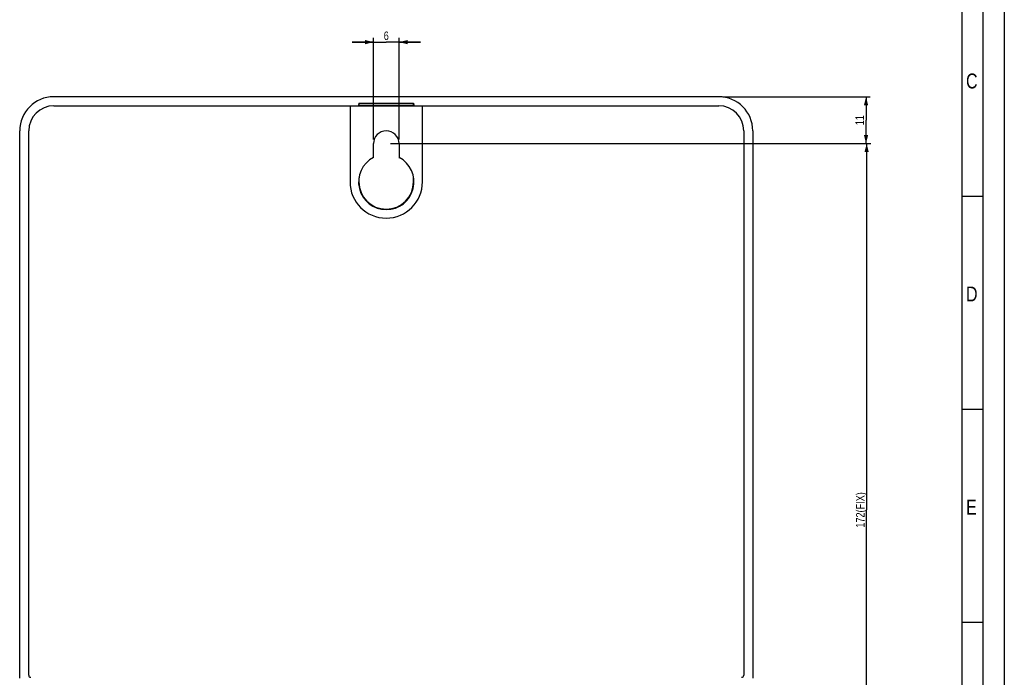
# Model space of a CAD drawing. Header units: millimetres. Extents: x 0 to 594, y 0 to 420.
# Tile 18 of 46: x 363 to 594, y 147 to 302. Entities that reach past the tile are written whole.
import ezdxf

# ---------------------------------------------------------------- set-up
doc = ezdxf.new("R2010")
doc.units = ezdxf.units.MM
doc.header["$LTSCALE"] = 32.67
doc.layers.get('0').update_dxf_attribs({"linetype": 'CONTINUOUS'})
doc.styles.get("Standard").update_dxf_attribs({"font": 'txt', "width": 0.8})
doc.dimstyles.new('DIMSTYLE_1', dxfattribs={"dimtxt": 2, "dimasz": 2, "dimexe": 0.18, "dimexo": 0.0625, "dimgap": 0.09, "dimtad": 1, "dimdsep": 46, "dimtxsty": 'Standard', "dimblk": '_FILLED', "dimblk1": '_FILLED', "dimblk2": '_FILLED', "dimcen": 0.09, "dimadec": 0, "dimazin": 0, "dimtp": 0.01, "dimtm": 0.01, "dimtfac": 1, "dimtofl": 0, "dimtmove": 0, "dimatfit": 3, "dimldrblk": '_FILLED', "dimfxl": 0, "dimtolj": 1, "dimarcsym": 0})

# ---------------------------------------------------------------- blocks, each defined once
blk = doc.blocks.new('_FILLED')
at = {"color": 0, "linetype": 'ByBlock'}
blk.add_solid([(0, 0), (-1, 0.25), (-1, -0.25)], dxfattribs=at)
blk = doc.blocks.new('*D9')
at = {"color": 2, "linetype": 'Continuous'}
for p, q in [((445.99, 296.25), (440.99, 296.25)), ((440.99, 296.25), (448.99, 296.25)), ((445.99, 273.42), (445.99, 297.25)), ((456.99, 296.25), (448.99, 296.25)), ((451.99, 273.42), (451.99, 297.25)), ((451.99, 296.25), (456.99, 296.25))]:
    blk.add_line(p, q, dxfattribs=at)
at = {"color": 2, "linetype": 'Continuous', "xscale": 2, "yscale": 2, "zscale": 2}
blk.add_blockref('_FILLED', (445.99, 296.25), dxfattribs=at)
at = {"color": 2, "linetype": 'Continuous', "xscale": 2, "yscale": 2, "zscale": 2, "rotation": 180}
blk.add_blockref('_FILLED', (451.99, 296.25), dxfattribs=at)
at = {"color": 2, "linetype": 'Continuous', "insert": (448.99, 298.75), "char_height": 2, "width": 1.6, "attachment_point": 2, "line_spacing_factor": 0.9}
blk.add_mtext('6', dxfattribs=at)
blk = doc.blocks.new('*D17')
at = {"color": 2, "linetype": 'Continuous'}
for p, q in [((449.99, 272.42), (562.7, 272.42)), ((561.7, 272.42), (561.7, 186.42)), ((561.7, 100.42), (561.7, 186.42)), ((532.99, 100.42), (562.7, 100.42))]:
    blk.add_line(p, q, dxfattribs=at)
at = {"color": 2, "linetype": 'Continuous', "xscale": 2, "yscale": 2, "zscale": 2}
for p, rotation in [((561.7, 272.42), 90), ((561.7, 100.42), 270)]:
    blk.add_blockref('_FILLED', p, dxfattribs=dict(at, rotation=rotation))
at = {"color": 2, "linetype": 'Continuous', "insert": (559.2, 186.42), "char_height": 2, "width": 12.8, "attachment_point": 2, "rotation": 90, "line_spacing_factor": 0.9}
blk.add_mtext('172(FIX)', dxfattribs=at)
blk = doc.blocks.new('*D31')
at = {"color": 2, "linetype": 'Continuous'}
for p, q in [((527.99, 283.42), (562.56, 283.42)), ((561.56, 283.42), (561.56, 277.92)), ((561.56, 272.42), (561.56, 277.92)), ((449.99, 272.42), (562.56, 272.42))]:
    blk.add_line(p, q, dxfattribs=at)
at = {"color": 2, "linetype": 'Continuous', "xscale": 2, "yscale": 2, "zscale": 2}
for p, rotation in [((561.56, 283.42), 90), ((561.56, 272.42), 270)]:
    blk.add_blockref('_FILLED', p, dxfattribs=dict(at, rotation=rotation))
at = {"color": 2, "linetype": 'Continuous', "insert": (559.06, 277.92), "char_height": 2, "width": 3.2, "attachment_point": 2, "rotation": 90, "line_spacing_factor": 0.9}
blk.add_mtext('11', dxfattribs=at)

msp = doc.modelspace()

# ---------------------------------------------------------------- linework, layer by layer
at = {"color": 7, "linetype": 'Continuous'}
for p, q in [((594, 420), (594, 0)), ((584, 410), (584, 10)), ((526.992, 283.42), (370.992, 283.42)), ((442.596, 281.885), (442.518, 281.413)), ((442.596, 281.885), (442.596, 281.413)), ((442.596, 281.885), (455.387, 281.885)), ((455.387, 281.413), (455.387, 281.885)), ((455.387, 281.885), (455.466, 281.413)), ((370.992, 281.308), (526.992, 281.308)), ((440.492, 281.308), (440.492, 263.42)), ((442.518, 281.413), (455.466, 281.413)), ((457.492, 263.42), (457.492, 281.308)), ((362.992, 146.92), (362.992, 275.42)), ((365.104, 147.623), (365.104, 275.42)), ((532.88, 275.42), (532.88, 147.623)), ((534.992, 275.42), (534.992, 146.92)), ((445.992, 269.187), (445.992, 272.42)), ((451.992, 272.42), (451.992, 269.187)), ((446.018, 269.171), (445.992, 269.187)), ((451.966, 269.171), (451.992, 269.187)), ((442.596, 264.39), (442.596, 263.42)), ((455.387, 263.42), (455.387, 264.39)), ((589, 260), (584, 260)), ((589, 210), (584, 210)), ((589, 160), (584, 160))]:
    msp.add_line(p, q, dxfattribs=at)
at = {"color": 2, "linetype": 'Continuous'}
msp.add_line((589, 415), (589, 5), dxfattribs=at)
at = {"color": 7, "linetype": 'Continuous'}
for centre, radius, start, end in [((370.992, 275.42), 8, 90, 180), ((526.992, 275.42), 8, 0, 90), ((370.992, 275.42), 5.888, 90, 180), ((526.992, 275.42), 5.888, 0, 90), ((448.992, 272.42), 3, 0, 180), ((448.992, 263.42), 6.5, 117.48643, 62.51357), ((448.992, 263.42), 8.5, 180, 360), ((448.992, 263.42), 6.395, 180, 360)]:
    msp.add_arc(centre, radius, start, end, dxfattribs=at)
for centre, major_axis, start_param, end_param in [((365.604, 147.624), (0.475, 0.158), 2.8205423, 4.3904252), ((532.379, 147.624), (0.475, -0.158), -1.2488326, 0.3210504)]:
    msp.add_ellipse(centre, major_axis=major_axis, ratio=0.9984779, start_param=start_param, end_param=end_param, dxfattribs=at)

# ---------------------------------------------------------------- texts
at = {"color": 2, "linetype": 'Continuous', "char_height": 3.5, "width": 2.8, "attachment_point": 1, "line_spacing_factor": 0.9}
for s, insert in [('C', (585.017, 288.874)), ('D', (585.017, 238.874)), ('E', (585.034, 188.836))]:
    msp.add_mtext(s, dxfattribs=dict(at, insert=insert))

# ---------------------------------------------------------------- dimensions: what is measured, and where the dimension line sits
at = {"color": 2, "linetype": 'Continuous'}
dim = msp.add_linear_dim(base=(451.992, 296.254), p1=(445.992, 273.42), p2=(451.992, 273.42), dimstyle='DIMSTYLE_1', dxfattribs=at)
dim.commit()
dim.dimension.update_dxf_attribs({"geometry": '*D9', "text_midpoint": (448.192, 297.754), "dimtype": 160})
dim = msp.add_linear_dim(base=(561.559, 272.42), p1=(527.992, 283.42), p2=(449.992, 272.42), angle=270, dimstyle='DIMSTYLE_1', dxfattribs=at)
dim.commit()
dim.dimension.update_dxf_attribs({"geometry": '*D31', "text_midpoint": (560.776, 276.49), "dimtype": 160})
dim = msp.add_linear_dim(base=(561.697, 272.42), p1=(532.992, 100.42), p2=(449.992, 272.42), angle=90, text='<>(FIX)', dimstyle='DIMSTYLE_1', dxfattribs=at)
dim.commit()
dim.dimension.update_dxf_attribs({"geometry": '*D17', "text_midpoint": (561.631, 183.56), "dimtype": 160})

doc.saveas('drawing.dxf')
